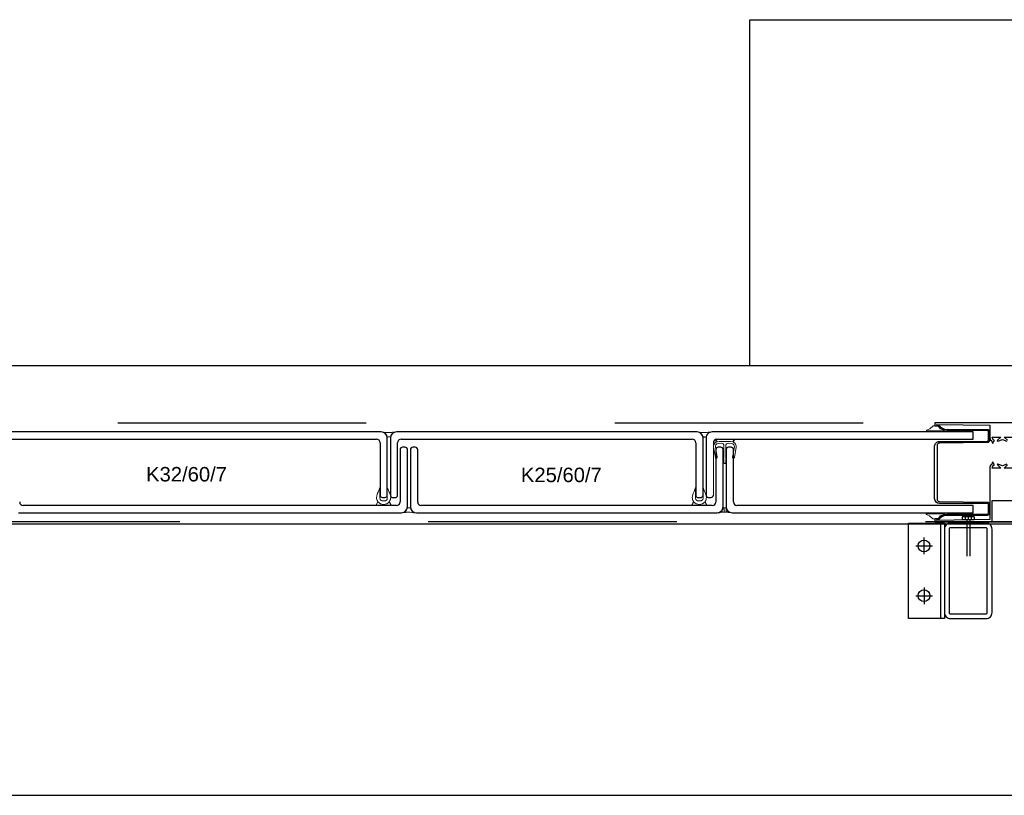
# Model space of a CAD drawing. Header units: metres. Extents: x 0 to 32.9, y 0 to 31.7.
# Tile 30 of 39: x 23.6 to 24.5, y 28.4 to 29.1. Entities that reach past the tile are written whole.
import ezdxf

# ---------------------------------------------------------------- set-up
doc = ezdxf.new("R2010")
doc.units = ezdxf.units.M
doc.linetypes.add('Dash Style-1', pattern=[0.41664, 0.20828, -0.20836])
doc.layers.add('003ARCH_A', color=7, linetype='Continuous')
doc.styles.add('ARIAL', font='arial.ttf')

msp = doc.modelspace()

# ---------------------------------------------------------------- linework, layer by layer
at = {"layer": '003ARCH_A', "color": 253}
for p, q in [((24.24648, 28.78517), (24.24648, 29.07517)), ((24.24648, 29.07517), (25.74648, 29.07517)), ((22.83452, 28.78517), (27.6502, 28.78517)), ((23.93758, 28.72951), (23.61658, 28.72951)), ((23.93758, 28.72951), (23.93758, 28.72951)), ((24.2022, 28.72948), (23.95017, 28.72948)), ((24.2022, 28.72948), (24.2022, 28.72948)), ((24.43373, 28.72951), (24.21479, 28.72951)), ((24.43373, 28.72345), (24.43373, 28.72951)), ((23.62064, 28.72345), (23.93353, 28.72345)), ((23.93653, 28.72045), (23.93653, 28.67652)), ((23.94258, 28.67652), (23.94258, 28.72451)), ((23.94517, 28.72448), (23.94517, 28.67648)), ((23.95123, 28.67648), (23.95123, 28.72042)), ((23.95423, 28.72342), (24.19814, 28.72342)), ((24.20114, 28.72042), (24.20114, 28.67648)), ((24.2072, 28.67648), (24.2072, 28.72448)), ((24.20979, 28.72451), (24.20979, 28.67652)), ((24.21885, 28.72345), (24.43373, 28.72345)), ((23.95336, 28.71473), (23.95336, 28.67079)), ((23.95742, 28.71673), (23.95536, 28.71673)), ((23.95942, 28.66673), (23.95942, 28.71473)), ((23.962, 28.71469), (23.962, 28.6667)), ((23.96606, 28.71669), (23.964, 28.71669)), ((23.96806, 28.67076), (23.96806, 28.71469)), ((24.21797, 28.71472), (24.21797, 28.67076)), ((24.22203, 28.71669), (24.21997, 28.71669)), ((24.22403, 28.6667), (24.22403, 28.71469)), ((24.22662, 28.71473), (24.22662, 28.66673)), ((24.23068, 28.71673), (24.22862, 28.71673)), ((24.23268, 28.67079), (24.23268, 28.71473)), ((23.93853, 28.67452), (23.94058, 28.67452)), ((23.94717, 28.67448), (23.94923, 28.67448)), ((24.20314, 28.67448), (24.2052, 28.67448)), ((24.21179, 28.67452), (24.21385, 28.67452)), ((23.63342, 28.66173), (23.95442, 28.66173)), ((23.95036, 28.66779), (23.63748, 28.66779)), ((23.967, 28.6617), (23.967, 28.6617)), ((23.967, 28.6617), (24.21903, 28.6617)), ((24.21497, 28.66776), (23.97106, 28.66776)), ((24.23162, 28.66173), (24.43373, 28.66173)), ((24.43373, 28.66779), (24.23568, 28.66779)), ((24.43373, 28.66173), (24.43373, 28.66779)), ((24.37948, 28.57305), (24.37948, 28.65305)), ((24.37948, 28.65305), (24.40948, 28.65305)), ((24.40648, 28.57305), (24.40648, 28.65305)), ((24.40948, 28.65305), (24.40948, 28.57305)), ((24.42448, 28.6583), (24.42448, 28.65577)), ((24.43448, 28.6583), (24.42448, 28.6583)), ((24.43448, 28.65577), (24.42448, 28.65577)), ((24.42698, 28.6583), (24.42698, 28.65577)), ((24.42823, 28.65577), (24.42823, 28.62545)), ((24.42948, 28.6583), (24.42948, 28.65577)), ((24.43073, 28.65577), (24.43073, 28.62545)), ((24.43198, 28.6583), (24.43198, 28.65577)), ((24.43448, 28.6583), (24.43448, 28.65577)), ((22.96834, 28.65233), (27.51639, 28.65233)), ((24.39246, 28.62689), (24.39246, 28.64094)), ((24.38544, 28.63392), (24.39949, 28.63392)), ((24.39246, 28.5992), (24.39246, 28.58515)), ((24.38544, 28.59218), (24.39949, 28.59218)), ((24.40948, 28.57305), (24.37948, 28.57305)), ((23.19236, 28.42483), (27.29236, 28.42483))]:
    msp.add_line(p, q, dxfattribs=at)
at = {"layer": '003ARCH_A', "color": 253, "linetype": 'Dash Style-1'}
for p, q in [((22.88334, 28.73721), (27.60139, 28.73721)), ((27.51836, 28.65419), (22.88334, 28.65419))]:
    msp.add_line(p, q, dxfattribs=at)
at = {"layer": '003ARCH_A', "color": 253, "linetype": 'Continuous', "lineweight": 18}
for p, q in [((23.93953, 28.72906), (23.93852, 28.72938)), ((23.93852, 28.72938), (23.94, 28.72922)), ((23.94053, 28.72848), (23.93953, 28.72906)), ((23.94, 28.72922), (23.94047, 28.72915)), ((23.94047, 28.72915), (23.94092, 28.7291)), ((23.94154, 28.72747), (23.94053, 28.72848)), ((23.94092, 28.7291), (23.94131, 28.72906)), ((23.94131, 28.72906), (23.94177, 28.72902)), ((23.94212, 28.72647), (23.94154, 28.72747)), ((23.94177, 28.72902), (23.94227, 28.72899)), ((23.94227, 28.72899), (23.9429, 28.72895)), ((23.9429, 28.72895), (23.94342, 28.72895)), ((23.94342, 28.72895), (23.94405, 28.72894)), ((23.94405, 28.72894), (23.94464, 28.72894)), ((23.94464, 28.72894), (23.94636, 28.7291)), ((23.9462, 28.72747), (23.94561, 28.72647)), ((23.9472, 28.72848), (23.9462, 28.72747)), ((23.94636, 28.7291), (23.94689, 28.72923)), ((23.94689, 28.72923), (23.94727, 28.72928)), ((23.94821, 28.72906), (23.9472, 28.72848)), ((23.94727, 28.72928), (23.94775, 28.72933)), ((23.94775, 28.72933), (23.94805, 28.72936)), ((23.94805, 28.72936), (23.94842, 28.72937)), ((23.94921, 28.72938), (23.94821, 28.72906)), ((23.94842, 28.72937), (23.94921, 28.72938)), ((24.20414, 28.72903), (24.20314, 28.72935)), ((24.20314, 28.72935), (24.20461, 28.72918)), ((24.20514, 28.72845), (24.20414, 28.72903)), ((24.20461, 28.72918), (24.20509, 28.72912)), ((24.20509, 28.72912), (24.20553, 28.72907)), ((24.20615, 28.72744), (24.20514, 28.72845)), ((24.20553, 28.72907), (24.20592, 28.72903)), ((24.20592, 28.72903), (24.20638, 28.72899)), ((24.20673, 28.72644), (24.20615, 28.72744)), ((24.20638, 28.72899), (24.20688, 28.72896)), ((24.20688, 28.72896), (24.20751, 28.72892)), ((24.20751, 28.72892), (24.20804, 28.72892)), ((24.20804, 28.72892), (24.20866, 28.72891)), ((24.20866, 28.72891), (24.20925, 28.72891)), ((24.20925, 28.72891), (24.21097, 28.72907)), ((24.21081, 28.72744), (24.21023, 28.72644)), ((24.21182, 28.72845), (24.21081, 28.72744)), ((24.21097, 28.72907), (24.21151, 28.7292)), ((24.21151, 28.7292), (24.21189, 28.72925)), ((24.21282, 28.72903), (24.21182, 28.72845)), ((24.21189, 28.72925), (24.21236, 28.7293)), ((24.21236, 28.7293), (24.21266, 28.72933)), ((24.21266, 28.72933), (24.21303, 28.72934)), ((24.21383, 28.72935), (24.21282, 28.72903)), ((24.21303, 28.72934), (24.21383, 28.72935)), ((23.94244, 28.72546), (23.94212, 28.72647)), ((23.94257, 28.7254), (23.94244, 28.72546)), ((23.94278, 28.72532), (23.94257, 28.7254)), ((23.94313, 28.7253), (23.94278, 28.72532)), ((23.94336, 28.7253), (23.94313, 28.7253)), ((23.94361, 28.72527), (23.94336, 28.7253)), ((23.9438, 28.72527), (23.94361, 28.72527)), ((23.94402, 28.72528), (23.9438, 28.72527)), ((23.94421, 28.72528), (23.94402, 28.72528)), ((23.94443, 28.7253), (23.94421, 28.72528)), ((23.94465, 28.72532), (23.94443, 28.7253)), ((23.94488, 28.72535), (23.94465, 28.72532)), ((23.9453, 28.72546), (23.94488, 28.72535)), ((23.94561, 28.72647), (23.9453, 28.72546)), ((24.20705, 28.72543), (24.20673, 28.72644)), ((24.20718, 28.72537), (24.20705, 28.72543)), ((24.20739, 28.72529), (24.20718, 28.72537)), ((24.20775, 28.72527), (24.20739, 28.72529)), ((24.20797, 28.72527), (24.20775, 28.72527)), ((24.20822, 28.72524), (24.20797, 28.72527)), ((24.20842, 28.72524), (24.20822, 28.72524)), ((24.20864, 28.72525), (24.20842, 28.72524)), ((24.20882, 28.72525), (24.20864, 28.72525)), ((24.20905, 28.72527), (24.20882, 28.72525)), ((24.20927, 28.72529), (24.20905, 28.72527)), ((24.20949, 28.72532), (24.20927, 28.72529)), ((24.20991, 28.72543), (24.20949, 28.72532)), ((24.21023, 28.72644), (24.20991, 28.72543)), ((23.95636, 28.66212), (23.95536, 28.6618)), ((23.95536, 28.6618), (23.95684, 28.66197)), ((23.95737, 28.66271), (23.95636, 28.66212)), ((23.95684, 28.66197), (23.95731, 28.66203)), ((23.95731, 28.66203), (23.95776, 28.66208)), ((23.95837, 28.66371), (23.95737, 28.66271)), ((23.95776, 28.66208), (23.95815, 28.66212)), ((23.95815, 28.66212), (23.95861, 28.66216)), ((23.95896, 28.66471), (23.95837, 28.66371)), ((23.95861, 28.66216), (23.95911, 28.66219)), ((23.95928, 28.66572), (23.95896, 28.66471)), ((23.95911, 28.66219), (23.95973, 28.66223)), ((23.95941, 28.66578), (23.95928, 28.66572)), ((23.95962, 28.66586), (23.95941, 28.66578)), ((23.95997, 28.66589), (23.95962, 28.66586)), ((23.95973, 28.66223), (23.96026, 28.66223)), ((23.96019, 28.66589), (23.95997, 28.66589)), ((23.96044, 28.66591), (23.96019, 28.66589)), ((23.96026, 28.66223), (23.96089, 28.66224)), ((23.96064, 28.66591), (23.96044, 28.66591)), ((23.96086, 28.6659), (23.96064, 28.66591)), ((23.96105, 28.6659), (23.96086, 28.6659)), ((23.96089, 28.66224), (23.96148, 28.66224)), ((23.96127, 28.66589), (23.96105, 28.6659)), ((23.96149, 28.66586), (23.96127, 28.66589)), ((23.96148, 28.66224), (23.9632, 28.66208)), ((23.96171, 28.66583), (23.96149, 28.66586)), ((23.96213, 28.66572), (23.96171, 28.66583)), ((23.96245, 28.66471), (23.96213, 28.66572)), ((23.96304, 28.66371), (23.96245, 28.66471)), ((23.96404, 28.66271), (23.96304, 28.66371)), ((23.9632, 28.66208), (23.96373, 28.66195)), ((23.96373, 28.66195), (23.96411, 28.6619)), ((23.96505, 28.66212), (23.96404, 28.66271)), ((23.96411, 28.6619), (23.96458, 28.66185)), ((23.96458, 28.66185), (23.96489, 28.66182)), ((23.96489, 28.66182), (23.96525, 28.66181)), ((23.96605, 28.6618), (23.96505, 28.66212)), ((23.96525, 28.66181), (23.96605, 28.6618)), ((24.22127, 28.66198), (24.22128, 28.66199)), ((24.22137, 28.66204), (24.22138, 28.66205)), ((24.22149, 28.66212), (24.2215, 28.66212)), ((24.22157, 28.6621), (24.22158, 28.66211)), ((24.22158, 28.66218), (24.22159, 28.66218)), ((24.22159, 28.66219), (24.2216, 28.66219)), ((24.22205, 28.66254), (24.22206, 28.66255)), ((24.2222, 28.66268), (24.22221, 28.66268)), ((24.22224, 28.66271), (24.22225, 28.66272)), ((24.22234, 28.66309), (24.22235, 28.66309)), ((24.22239, 28.66285), (24.2224, 28.66285)), ((24.22261, 28.66305), (24.22262, 28.66306)), ((24.22263, 28.66235), (24.22264, 28.66234)), ((24.22266, 28.66332), (24.22267, 28.66332)), ((24.22277, 28.66224), (24.22278, 28.66223)), ((24.2228, 28.66322), (24.22281, 28.66321)), ((24.22301, 28.66306), (24.22301, 28.66306)), ((24.22304, 28.66304), (24.22304, 28.66303)), ((24.2231, 28.6635), (24.2231, 28.6635)), ((24.2232, 28.66297), (24.22321, 28.66297)), ((24.22324, 28.66363), (24.22325, 28.66364)), ((24.22324, 28.66288), (24.22325, 28.66288)), ((24.22326, 28.66325), (24.22327, 28.66326)), ((24.22327, 28.66386), (24.22328, 28.66386)), ((24.22328, 28.66367), (24.22329, 28.66367)), ((24.22336, 28.66331), (24.22337, 28.66332)), ((24.2234, 28.66295), (24.2234, 28.66295)), ((24.22343, 28.6638), (24.22344, 28.66381)), ((24.22345, 28.66294), (24.22346, 28.66294)), ((24.22345, 28.66294), (24.22346, 28.66294)), ((24.22348, 28.66339), (24.22349, 28.66339)), ((24.22357, 28.66345), (24.22358, 28.66345)), ((24.22359, 28.66346), (24.22359, 28.66346)), ((24.22365, 28.66401), (24.22366, 28.66401)), ((24.22367, 28.66452), (24.22368, 28.66453)), ((24.22367, 28.66423), (24.22368, 28.66423)), ((24.2237, 28.66291), (24.22371, 28.66291)), ((24.22373, 28.66223), (24.22374, 28.66224)), ((24.22377, 28.66458), (24.22378, 28.66459)), ((24.22377, 28.66227), (24.22378, 28.66227)), ((24.22386, 28.6642), (24.22387, 28.6642)), ((24.22389, 28.66466), (24.2239, 28.66467)), ((24.22392, 28.66419), (24.22393, 28.66419)), ((24.22392, 28.66419), (24.22393, 28.66419)), ((24.22392, 28.6624), (24.22392, 28.66241)), ((24.22398, 28.66472), (24.22399, 28.66473)), ((24.224, 28.66473), (24.224, 28.66473)), ((24.22409, 28.6658), (24.22409, 28.6658)), ((24.22413, 28.66548), (24.22414, 28.66548)), ((24.22414, 28.66445), (24.22414, 28.66446)), ((24.22414, 28.66261), (24.22415, 28.66261)), ((24.22417, 28.66416), (24.22418, 28.66416)), ((24.22418, 28.66586), (24.22419, 28.66586)), ((24.22428, 28.66458), (24.22429, 28.66459)), ((24.22432, 28.66462), (24.22433, 28.66463)), ((24.22433, 28.66546), (24.22434, 28.66545)), ((24.22439, 28.66545), (24.2244, 28.66545)), ((24.22439, 28.66545), (24.2244, 28.66545)), ((24.22447, 28.66476), (24.22448, 28.66476)), ((24.22457, 28.66279), (24.22457, 28.66279)), ((24.22462, 28.66305), (24.22463, 28.66306)), ((24.22464, 28.66542), (24.22465, 28.66541)), ((24.22465, 28.66281), (24.22466, 28.6628)), ((24.22468, 28.66378), (24.22469, 28.66378)), ((24.22469, 28.66496), (24.2247, 28.66497)), ((24.22471, 28.66476), (24.22472, 28.66476)), ((24.22475, 28.66574), (24.22475, 28.66574)), ((24.22476, 28.66277), (24.22477, 28.66277)), ((24.22477, 28.66318), (24.22478, 28.66319)), ((24.22479, 28.6627), (24.2248, 28.66269)), ((24.22481, 28.66322), (24.22482, 28.66323)), ((24.22482, 28.66368), (24.22483, 28.66367)), ((24.22482, 28.66276), (24.22483, 28.66276)), ((24.22482, 28.66276), (24.22483, 28.66276)), ((24.22485, 28.66466), (24.22486, 28.66465)), ((24.22485, 28.66325), (24.22486, 28.66325)), ((24.22489, 28.66563), (24.22489, 28.66563)), ((24.22494, 28.66331), (24.22495, 28.66331)), ((24.22496, 28.66336), (24.22496, 28.66336)), ((24.22499, 28.66254), (24.225, 28.66254)), ((24.22502, 28.66352), (24.22503, 28.66352)), ((24.22502, 28.66252), (24.22503, 28.66251)), ((24.22503, 28.66405), (24.22504, 28.66405)), ((24.22505, 28.6635), (24.22506, 28.66349)), ((24.22506, 28.6645), (24.22506, 28.66449)), ((24.22506, 28.66338), (24.22507, 28.66339)), ((24.22507, 28.66273), (24.22508, 28.66273)), ((24.22509, 28.66548), (24.22509, 28.66547)), ((24.22509, 28.66448), (24.22509, 28.66447)), ((24.22512, 28.66546), (24.22513, 28.66545)), ((24.22516, 28.66344), (24.22516, 28.66345)), ((24.22517, 28.66345), (24.22518, 28.66346)), ((24.22518, 28.6654), (24.22519, 28.66541)), ((24.22518, 28.66356), (24.22519, 28.66357)), ((24.22522, 28.66237), (24.22523, 28.66236)), ((24.22523, 28.66402), (24.22524, 28.66402)), ((24.22525, 28.66334), (24.22526, 28.66334)), ((24.22526, 28.66452), (24.22527, 28.66453)), ((24.22529, 28.66432), (24.22529, 28.66432)), ((24.22529, 28.66401), (24.2253, 28.66401)), ((24.22529, 28.66401), (24.2253, 28.66401)), ((24.22532, 28.66554), (24.22533, 28.66555)), ((24.22532, 28.6653), (24.22533, 28.6653)), ((24.22535, 28.66458), (24.22536, 28.66459)), ((24.22537, 28.66558), (24.22537, 28.66558)), ((24.22547, 28.66466), (24.22548, 28.66466)), ((24.2255, 28.6653), (24.22551, 28.6653)), ((24.22551, 28.66571), (24.22552, 28.66572)), ((24.22554, 28.66398), (24.22555, 28.66398)), ((24.22557, 28.66472), (24.22557, 28.66472)), ((24.22558, 28.66473), (24.22559, 28.66473)), ((24.22566, 28.664), (24.22567, 28.66401)), ((24.22567, 28.66579), (24.22568, 28.6658)), ((24.2257, 28.66528), (24.22571, 28.66527)), ((24.22574, 28.66592), (24.22574, 28.66592)), ((24.22575, 28.66527), (24.22576, 28.66527)), ((24.22576, 28.66585), (24.22577, 28.66586)), ((24.22576, 28.66527), (24.22577, 28.66527)), ((24.22581, 28.66414), (24.22582, 28.66415)), ((24.22585, 28.66418), (24.22586, 28.66418)), ((24.22593, 28.66261), (24.22594, 28.66261)), ((24.226, 28.66431), (24.22601, 28.66432)), ((24.22601, 28.66524), (24.22602, 28.66523)), ((24.22613, 28.66259), (24.22614, 28.66259)), ((24.22615, 28.6626), (24.22616, 28.66261)), ((24.22618, 28.66258), (24.22619, 28.66258)), ((24.22619, 28.66258), (24.2262, 28.66258)), ((24.22622, 28.66452), (24.22623, 28.66452)), ((24.2263, 28.66274), (24.2263, 28.66274)), ((24.22634, 28.66278), (24.22634, 28.66278)), ((24.2264, 28.66387), (24.22641, 28.66387)), ((24.22643, 28.66325), (24.22644, 28.66325)), ((24.22644, 28.66255), (24.22645, 28.66255)), ((24.22648, 28.66291), (24.22649, 28.66292)), ((24.22652, 28.66331), (24.22653, 28.66331)), ((24.2266, 28.66384), (24.22661, 28.66384)), ((24.22663, 28.66229), (24.22664, 28.66228)), ((24.22664, 28.66338), (24.22665, 28.66339)), ((24.22665, 28.66383), (24.22666, 28.66383)), ((24.22665, 28.66383), (24.22666, 28.66383)), ((24.22667, 28.66326), (24.22667, 28.66326)), ((24.2267, 28.66424), (24.22671, 28.66424)), ((24.22671, 28.66496), (24.22671, 28.66496)), ((24.22671, 28.66312), (24.22672, 28.66312)), ((24.22673, 28.66522), (24.22674, 28.66522)), ((24.22674, 28.66344), (24.22675, 28.66345)), ((24.22675, 28.66345), (24.22676, 28.66346)), ((24.22681, 28.66316), (24.22681, 28.66315)), ((24.22684, 28.66452), (24.22685, 28.66452)), ((24.22684, 28.66414), (24.22685, 28.66413)), ((24.22685, 28.66509), (24.22686, 28.6651)), ((24.22687, 28.66512), (24.22688, 28.66512)), ((24.22687, 28.66511), (24.22688, 28.66511)), ((24.22689, 28.66513), (24.2269, 28.66514)), ((24.22691, 28.6638), (24.22692, 28.6638)), ((24.22693, 28.66458), (24.22694, 28.66458)), ((24.22701, 28.663), (24.22702, 28.663)), ((24.22704, 28.66398), (24.22705, 28.66398)), ((24.22704, 28.66298), (24.22705, 28.66297)), ((24.22705, 28.66465), (24.22706, 28.66466)), ((24.22707, 28.66396), (24.22708, 28.66395)), ((24.22719, 28.66356), (24.2272, 28.66356)), ((24.22724, 28.66282), (24.22725, 28.66282)), ((24.22727, 28.6638), (24.22728, 28.6638)), ((24.2273, 28.66243), (24.22731, 28.66243)), ((24.22734, 28.66369), (24.22735, 28.6637)), ((24.22738, 28.66373), (24.22739, 28.66374)), ((24.2275, 28.66241), (24.22751, 28.66241)), ((24.22753, 28.66386), (24.22753, 28.66387)), ((24.22755, 28.6624), (24.22756, 28.6624)), ((24.22755, 28.6624), (24.22756, 28.6624)), ((24.22768, 28.66216), (24.22768, 28.66216)), ((24.22781, 28.66237), (24.22782, 28.66237)), ((24.22782, 28.66229), (24.22783, 28.6623)), ((24.22786, 28.66233), (24.22787, 28.66234)), ((24.22791, 28.66217), (24.22792, 28.66217)), ((24.22792, 28.66218), (24.22793, 28.66218)), ((24.22801, 28.66324), (24.22802, 28.66325)), ((24.22801, 28.66246), (24.22802, 28.66247)), ((24.22824, 28.66267), (24.22824, 28.66268)), ((24.22865, 28.66274), (24.22866, 28.66274)), ((24.22867, 28.66225), (24.22868, 28.66225)), ((24.22879, 28.66264), (24.2288, 28.66263)), ((24.22886, 28.66223), (24.22887, 28.66223)), ((24.22892, 28.66222), (24.22893, 28.66222)), ((24.22892, 28.66222), (24.22893, 28.66222)), ((24.22899, 28.66248), (24.229, 28.66248)), ((24.22902, 28.66246), (24.22903, 28.66245)), ((24.22917, 28.66219), (24.22918, 28.66219)), ((24.22918, 28.66197), (24.22919, 28.66197)), ((24.22922, 28.6623), (24.22923, 28.6623)), ((24.22928, 28.66203), (24.22929, 28.66203)), ((24.22939, 28.66188), (24.2294, 28.66189)), ((24.2294, 28.6621), (24.22941, 28.66211)), ((24.22949, 28.66216), (24.2295, 28.66217)), ((24.2295, 28.66217), (24.22951, 28.66218)), ((24.22954, 28.66202), (24.22955, 28.66202))]:
    msp.add_line(p, q, dxfattribs=at)
at = {"layer": '003ARCH_A', "color": 253, "lineweight": 18}
for p, q in [((24.39463, 28.73092), (24.39732, 28.73205)), ((24.39463, 28.73052), (24.39463, 28.73092)), ((24.4094, 28.73052), (24.39463, 28.73052)), ((24.39732, 28.73205), (24.40013, 28.73452)), ((24.40013, 28.73452), (24.40405, 28.73452)), ((24.40405, 28.73478), (24.406, 28.73203)), ((24.40405, 28.73457), (24.40405, 28.73478)), ((24.40405, 28.73452), (24.40405, 28.73457)), ((24.406, 28.73203), (24.4094, 28.73091)), ((24.4094, 28.73091), (24.4094, 28.73052)), ((24.21585, 28.72045), (24.21585, 28.67646)), ((23.94521, 28.67649), (23.94521, 28.71438)), ((23.95123, 28.71438), (23.95123, 28.67649)), ((23.95335, 28.6768), (23.95335, 28.71469)), ((23.95536, 28.71669), (23.95737, 28.71669)), ((23.95938, 28.71469), (23.95938, 28.6768)), ((23.96207, 28.71472), (23.96207, 28.67683)), ((23.96609, 28.71673), (23.96408, 28.71673)), ((23.9681, 28.67683), (23.9681, 28.71472)), ((24.20982, 28.67646), (24.20982, 28.71435)), ((24.21998, 28.71673), (24.22199, 28.71673)), ((24.224, 28.71472), (24.224, 28.67683)), ((24.22669, 28.71469), (24.22669, 28.6768)), ((24.23071, 28.71669), (24.2287, 28.71669)), ((24.23271, 28.6768), (24.23271, 28.71469)), ((24.21384, 28.67445), (24.21183, 28.67445)), ((24.22099, 28.66215), (24.21998, 28.66183)), ((24.21998, 28.66183), (24.22146, 28.662)), ((24.22199, 28.66274), (24.22099, 28.66215)), ((24.22146, 28.662), (24.22193, 28.66206)), ((24.22193, 28.66206), (24.22238, 28.66212)), ((24.223, 28.66374), (24.22199, 28.66274)), ((24.22238, 28.66212), (24.22277, 28.66216)), ((24.22277, 28.66216), (24.22323, 28.66219)), ((24.22358, 28.66475), (24.223, 28.66374)), ((24.22323, 28.66219), (24.22373, 28.66222)), ((24.2239, 28.66575), (24.22358, 28.66475)), ((24.22373, 28.66222), (24.22436, 28.66226)), ((24.22403, 28.66581), (24.2239, 28.66575)), ((24.22424, 28.66589), (24.22403, 28.66581)), ((24.22459, 28.66592), (24.22424, 28.66589)), ((24.22436, 28.66226), (24.22488, 28.66226)), ((24.22482, 28.66592), (24.22459, 28.66592)), ((24.22507, 28.66594), (24.22482, 28.66592)), ((24.22488, 28.66226), (24.22551, 28.66227)), ((24.22526, 28.66594), (24.22507, 28.66594)), ((24.22549, 28.66593), (24.22526, 28.66594)), ((24.22567, 28.66593), (24.22549, 28.66593)), ((24.22551, 28.66227), (24.2261, 28.66227)), ((24.22589, 28.66592), (24.22567, 28.66593)), ((24.22611, 28.66589), (24.22589, 28.66592)), ((24.2261, 28.66227), (24.22782, 28.66212)), ((24.22634, 28.66586), (24.22611, 28.66589)), ((24.22676, 28.66575), (24.22634, 28.66586)), ((24.22707, 28.66475), (24.22676, 28.66575)), ((24.22766, 28.66374), (24.22707, 28.66475)), ((24.22866, 28.66274), (24.22766, 28.66374)), ((24.22782, 28.66212), (24.22836, 28.66198)), ((24.22836, 28.66198), (24.22874, 28.66193)), ((24.22967, 28.66215), (24.22866, 28.66274)), ((24.22874, 28.66193), (24.22921, 28.66188)), ((24.22921, 28.66188), (24.22951, 28.66185)), ((24.22951, 28.66185), (24.22988, 28.66184)), ((24.23067, 28.66183), (24.22967, 28.66215)), ((24.22988, 28.66184), (24.23067, 28.66183)), ((24.39421, 28.66079), (24.39421, 28.66037)), ((24.40953, 28.66079), (24.39421, 28.66079)), ((24.39421, 28.66037), (24.397, 28.65921)), ((24.397, 28.65921), (24.39992, 28.65664)), ((24.39992, 28.65664), (24.40399, 28.65664)), ((24.40399, 28.65637), (24.40601, 28.65923)), ((24.40399, 28.65664), (24.40399, 28.65659)), ((24.40399, 28.65659), (24.40399, 28.65637)), ((24.40601, 28.65923), (24.40953, 28.66038)), ((24.40953, 28.66038), (24.40953, 28.66079))]:
    msp.add_line(p, q, dxfattribs=at)
at = {"layer": '003ARCH_A', "color": 253, "lineweight": 25}
msp.add_line((24.44948, 28.65405), (25.54348, 28.65405), dxfattribs=at)
at = {"layer": '003ARCH_A', "color": 253}
for points in [[(24.44536, 28.66058, 0.414248), (24.44636, 28.66158), (24.44636, 28.66858, 0.414192), (24.44536, 28.66958), (24.40534, 28.66958, -0.414192), (24.40134, 28.67359), (24.40134, 28.69559), (24.40134, 28.7176, -0.414235), (24.40534, 28.72161), (24.44536, 28.72161, 0.414235), (24.44636, 28.72261), (24.44636, 28.72961, 0.414205), (24.44536, 28.73061), (24.41144, 28.73061, -0.277236), (24.40438, 28.73485, -0.399683), (24.40449, 28.73526, -0.399702), (24.40491, 28.73517, 0.250572), (24.41157, 28.73161), (24.44536, 28.73161, -0.414192), (24.44736, 28.72961), (24.44736, 28.72253, -0.411318), (24.44538, 28.72052), (24.40532, 28.72013, 0.411318), (24.40334, 28.71812), (24.40334, 28.69559), (24.40334, 28.67307, 0.411275), (24.40532, 28.67106), (24.44538, 28.67067, -0.411275), (24.44736, 28.66866), (24.44736, 28.66158, -0.414235), (24.44536, 28.65958), (24.41157, 28.65958, 0.250587), (24.40491, 28.65602, -0.399719), (24.40449, 28.65593, -0.399662), (24.40438, 28.65634, -0.277255), (24.41144, 28.66058)], [(24.41448, 28.65305, 0.414214), (24.40948, 28.64805), (24.40948, 28.57805, 0.414214), (24.41448, 28.57305), (24.44448, 28.57305, 0.414214), (24.44948, 28.57805), (24.44948, 28.64805, 0.414214), (24.44448, 28.65305)], [(24.41448, 28.64905, 0.414214), (24.41348, 28.64805), (24.41348, 28.57805, 0.414214), (24.41448, 28.57705), (24.44448, 28.57705, 0.414214), (24.44548, 28.57805), (24.44548, 28.64805, 0.414214), (24.44448, 28.64905)]]:
    msp.add_lwpolyline(points, format="xyb", close=True, dxfattribs=at)
at = {"layer": '003ARCH_A', "color": 253, "lineweight": 25}
for points in [[(24.49648, 28.73705), (24.40148, 28.73705), (24.40148, 28.73505, 0.414214), (24.40198, 28.73455), (24.40398, 28.73455), (24.40298, 28.73575), (24.44748, 28.73505), (24.44748, 28.72655), (24.44748, 28.72515, 0.089885), (24.4476, 28.72445), (24.44825, 28.72272), (24.44889, 28.72243), (24.44977, 28.72009), (24.45071, 28.72044), (24.4505, 28.721), (24.45111, 28.72175, 0.342194), (24.45113, 28.72255, 0.342194), (24.45037, 28.72277), (24.44948, 28.72515), (24.45668, 28.72515), (24.45399, 28.72247, 0.354155), (24.45394, 28.72196, 0.354155), (24.45442, 28.72181), (24.45818, 28.72325), (24.46193, 28.72181, 0.354155)], [(24.46193, 28.70249), (24.45818, 28.70104), (24.45442, 28.70249, 0.354155), (24.45394, 28.70233, 0.354155), (24.45399, 28.70183), (24.45668, 28.69915), (24.44948, 28.69915), (24.45037, 28.70153, 0.342194), (24.45113, 28.70175, 0.342195), (24.45111, 28.70254), (24.4505, 28.7033), (24.45071, 28.70386), (24.44977, 28.70421), (24.44889, 28.70187), (24.44825, 28.70158), (24.4476, 28.69985, 0.089885), (24.44748, 28.69915), (24.44748, 28.69725), (24.44748, 28.65605), (24.40298, 28.65535), (24.40398, 28.65655), (24.40198, 28.65655, 0.414214), (24.40148, 28.65605), (24.40148, 28.65405), (24.44948, 28.65405), (24.44948, 28.67205), (24.47448, 28.67205)], [(24.46688, 28.69915), (24.45968, 28.69915), (24.46236, 28.70183, 0.354155)]]:
    msp.add_lwpolyline(points, format="xyb", dxfattribs=at)
at = {"layer": '003ARCH_A', "color": 253, "lineweight": 18}
for points in [[(24.22627, 28.70375, -0.414214), (24.22552, 28.703), (24.22552, 28.703), (24.22552, 28.703, -0.414214), (24.22477, 28.70375), (24.22477, 28.70625), (24.22477, 28.70625, -0.682247), (24.22477, 28.70764), (24.22477, 28.70764), (24.22477, 28.718, 0.414214), (24.22277, 28.72), (24.21976, 28.71974, 0.436966), (24.21758, 28.71691), (24.21902, 28.70826, -0.414214), (24.21841, 28.70739, -0.414214), (24.21754, 28.70801), (24.2161, 28.71666, -0.333398), (24.21827, 28.72086), (24.21744, 28.72297, -0.414214), (24.21764, 28.72343, -0.414214), (24.21809, 28.72323), (24.21893, 28.7211), (24.2207, 28.7215), (24.22552, 28.7215), (24.23034, 28.7215), (24.23212, 28.7211), (24.23295, 28.72323, -0.414214), (24.2334, 28.72343, -0.414214), (24.2336, 28.72297), (24.23277, 28.72086, -0.333398), (24.23494, 28.71666), (24.2335, 28.70801, -0.414214), (24.23264, 28.70739, -0.414214), (24.23202, 28.70826), (24.23346, 28.71691, 0.436966), (24.23128, 28.71974), (24.22827, 28.72, 0.414214), (24.22627, 28.718), (24.22627, 28.70764), (24.22627, 28.70764, -0.682247), (24.22627, 28.70625), (24.22627, 28.70625)], [(23.94059, 28.6718), (23.94097, 28.67183), (23.94142, 28.67199), (23.94179, 28.67223), (23.9421, 28.67253), (23.94236, 28.67293), (23.9425, 28.67328), (23.94258, 28.67384), (23.94259, 28.68291), (23.94286, 28.68219), (23.94325, 28.68125), (23.94356, 28.68051), (23.94391, 28.6797), (23.94419, 28.679), (23.94458, 28.67806), (23.94486, 28.67722), (23.94528, 28.67571), (23.94542, 28.67454, -0.153293), (23.94437, 28.6712), (23.94575, 28.66808), (23.9456, 28.66799), (23.94425, 28.67104), (23.94425, 28.67104, -0.239692), (23.9395, 28.6687), (23.9395, 28.6687), (23.9395, 28.6687, -0.239692), (23.93474, 28.67104), (23.93474, 28.67104), (23.93339, 28.66799), (23.93324, 28.66808), (23.93462, 28.6712), (23.93462, 28.6712, -0.153293), (23.93358, 28.67454), (23.93358, 28.67454), (23.93372, 28.67571), (23.93414, 28.67722), (23.93442, 28.67806), (23.9348, 28.679), (23.93508, 28.6797), (23.93544, 28.68051), (23.93575, 28.68125), (23.93614, 28.68219), (23.9364, 28.68291), (23.93642, 28.67384), (23.9365, 28.67328), (23.93663, 28.67293), (23.9369, 28.67253), (23.93721, 28.67223), (23.93758, 28.67199), (23.93802, 28.67183), (23.9384, 28.6718), (23.9395, 28.6718)], [(24.20521, 28.67177), (24.20559, 28.6718), (24.20603, 28.67196), (24.2064, 28.6722), (24.20671, 28.67249), (24.20698, 28.67289), (24.20711, 28.67325), (24.20719, 28.67381), (24.20721, 28.68288), (24.20747, 28.68216), (24.20786, 28.68122), (24.20818, 28.68048), (24.20853, 28.67967), (24.20881, 28.67897), (24.20919, 28.67803), (24.20947, 28.67718), (24.20989, 28.67568), (24.21004, 28.67451, -0.153293), (24.20899, 28.67117), (24.21037, 28.66805), (24.21022, 28.66796), (24.20887, 28.67101), (24.20887, 28.67101, -0.239692), (24.20411, 28.66867), (24.20411, 28.66867), (24.20411, 28.66867, -0.239692), (24.19936, 28.67101), (24.19936, 28.67101), (24.19801, 28.66796), (24.19786, 28.66805), (24.19924, 28.67117), (24.19924, 28.67117, -0.153293), (24.19819, 28.67451), (24.19819, 28.67451), (24.19833, 28.67568), (24.19875, 28.67718), (24.19903, 28.67803), (24.19942, 28.67897), (24.1997, 28.67967), (24.20005, 28.68048), (24.20037, 28.68122), (24.20075, 28.68216), (24.20102, 28.68288), (24.20103, 28.67381), (24.20111, 28.67325), (24.20125, 28.67289), (24.20151, 28.67249), (24.20182, 28.6722), (24.2022, 28.67196), (24.20264, 28.6718), (24.20302, 28.67177), (24.20411, 28.67177)]]:
    msp.add_lwpolyline(points, format="xyb", close=True, dxfattribs=at)
at = {"layer": '003ARCH_A', "color": 253, "lineweight": 25}
msp.add_lwpolyline([(24.46236, 28.72247), (24.45968, 28.72515), (24.46688, 28.72515)], dxfattribs=at)
at = {"layer": '003ARCH_A', "color": 253}
for centre in [(24.3924, 28.63392), (24.3924, 28.59218)]:
    msp.add_circle(centre, 0.00497, dxfattribs=at)
for centre, radius, start, end in [((23.93758, 28.72451), 0.005, 0, 89.99998), ((23.95017, 28.72448), 0.005, 90, 180), ((24.2022, 28.72448), 0.005, 0, 89.99998), ((24.21479, 28.72451), 0.005, 90, 180.00002), ((23.93353, 28.72045), 0.003, 0, 90), ((23.95423, 28.72042), 0.003, 90, 180), ((24.19814, 28.72042), 0.003, 0, 90), ((24.21885, 28.72045), 0.003, 90, 180), ((23.95536, 28.71473), 0.002, 90, 180), ((23.95742, 28.71473), 0.002, 0, 90), ((23.964, 28.71469), 0.002, 90, 180.00002), ((23.96606, 28.71469), 0.002, 0, 90), ((24.21997, 28.71469), 0.002, 90, 180), ((24.22203, 28.71469), 0.002, 0, 90), ((24.22862, 28.71473), 0.002, 90, 180), ((24.23068, 28.71473), 0.002, 0, 90), ((23.63748, 28.67079), 0.003, 180, 270), ((23.93853, 28.67652), 0.002, 180, 270), ((23.94058, 28.67652), 0.002, 270, 359.99998), ((23.94717, 28.67648), 0.002, 180, 270), ((23.94923, 28.67648), 0.002, 270, 0), ((23.95036, 28.67079), 0.003, 270, 0), ((23.97106, 28.67076), 0.003, 180, 270), ((24.20314, 28.67648), 0.002, 180, 270), ((24.2052, 28.67648), 0.002, 270, 359.99998), ((24.21179, 28.67652), 0.002, 180, 270), ((24.21385, 28.67652), 0.002, 270, 0), ((24.21497, 28.67076), 0.003, 270, 0), ((24.23568, 28.67079), 0.003, 180, 270), ((23.95442, 28.66673), 0.005, 270, 0), ((23.967, 28.6667), 0.005, 180, 270), ((24.21903, 28.6667), 0.005, 270, 0), ((24.23162, 28.66673), 0.005, 180, 270)]:
    msp.add_arc(centre, radius, start, end, dxfattribs=at)
at = {"layer": '003ARCH_A', "color": 253, "lineweight": 18}
for centre, start, end in [((23.95536, 28.71469), 90, 180), ((23.95737, 28.71469), 0, 90), ((23.96408, 28.71472), 90, 180), ((23.96609, 28.71472), 0, 90), ((24.21998, 28.71472), 90, 180), ((24.22199, 28.71472), 0, 90), ((24.2287, 28.71469), 90, 180), ((24.23071, 28.71469), 0, 90), ((23.94722, 28.67649), 180, 270), ((23.94923, 28.67649), 270, 0), ((24.21183, 28.67646), 180, 270), ((24.21384, 28.67646), 270, 0)]:
    msp.add_arc(centre, 0.00201, start, end, dxfattribs=at)

# ---------------------------------------------------------------- texts
at = {"layer": '003ARCH_A', "color": 253, "linetype": 'Continuous', "style": 'ARIAL'}
for s, p in [('K32/60/7', (23.74043, 28.68799)), ('K25/60/7', (24.05457, 28.68742))]:
    msp.add_text(s, height=0.012122, dxfattribs=at).set_placement(p)

doc.saveas('drawing.dxf')
